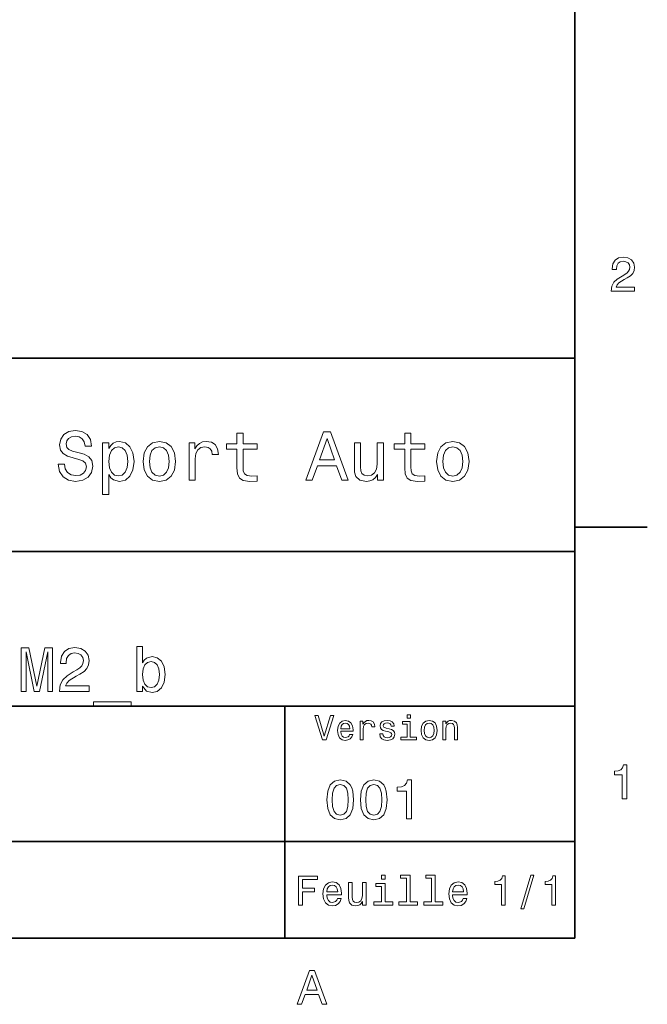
# Model space of a CAD drawing. Extents: x 0 to 296, y 0 to 210.
# Tile 6 of 7: x 230 to 294, y 3 to 105. Entities that reach past the tile are written whole.
import ezdxf

# ---------------------------------------------------------------- set-up
doc = ezdxf.new("R2010")
doc.units = 0

msp = doc.modelspace()

# ---------------------------------------------------------------- linework, layer by layer
at = {"color": 7, "lineweight": 35}
for p, q in [((287, 10), (287, 200)), ((97, 70), (287, 70)), ((287, 70), (287, 10)), ((162, 50), (287, 50)), ((162, 34), (287, 34)), ((257, 10), (257, 34)), ((162, 20), (287, 20)), ((10, 10), (287, 10)), ((97, 10), (287, 10))]:
    msp.add_line(p, q, dxfattribs=at)
at = {"color": 7, "lineweight": 35, "ltscale": 0.1875}
msp.add_line((287, 52.5), (294.5, 52.5), dxfattribs=at)
at = {"color": 7, "lineweight": 13}
for points in [[(290.76947, 76.916786), (293.175079, 76.916786), (293.175079, 77.350502), (291.273773, 77.350502), (291.3797, 77.587532), (291.561249, 77.784218), (292.121033, 78.142288), (292.418579, 78.293587), (292.751434, 78.510445), (292.988464, 78.762604), (293.124634, 79.060158), (293.175079, 79.398056), (293.089355, 79.821686), (292.852325, 80.154541), (292.489197, 80.366356), (292.020172, 80.442001), (291.536041, 80.35627), (291.167877, 80.119232), (290.930847, 79.740997), (290.850159, 79.241714), (290.850159, 79.171112), (291.309082, 79.171112), (291.309082, 79.211456), (291.354462, 79.554398), (291.490631, 79.806557), (291.707489, 79.967941), (291.994965, 80.023415), (292.287476, 79.972984), (292.504333, 79.846901), (292.645538, 79.650215), (292.695984, 79.403099), (292.660675, 79.171112), (292.56485, 78.974426), (292.403473, 78.802956), (292.181549, 78.651657), (291.884003, 78.490273), (291.389771, 78.177589), (291.041779, 77.844742), (290.835022, 77.441284), (290.76947, 76.931915)], [(234.20462, 59.030979), (233.548996, 59.030979), (233.693085, 58.267288), (234.053314, 57.70533), (234.608078, 57.366714), (235.357361, 57.244236), (236.099426, 57.359509), (236.654175, 57.67651), (237.007202, 58.17363), (237.136902, 58.82925), (237.028824, 59.420029), (236.726227, 59.801872), (236.236313, 60.054031), (235.580704, 60.241352), (235.018738, 60.378242), (234.651306, 60.536743), (234.442368, 60.767288), (234.377533, 61.127522), (234.442368, 61.451729), (234.629684, 61.696686), (234.917877, 61.862389), (235.314133, 61.920029), (235.71759, 61.84798), (236.034592, 61.653458), (236.24353, 61.32925), (236.344391, 60.889767), (237, 60.889767), (237, 60.904179), (236.884735, 61.581409), (236.546112, 62.085732), (236.01297, 62.402737), (235.292511, 62.510807), (234.644104, 62.402737), (234.139771, 62.100143), (233.815567, 61.631844), (233.700287, 61.026657), (233.793961, 60.486309), (234.067734, 60.118874), (234.5, 59.873917), (235.09079, 59.6866), (235.674362, 59.520893), (236.113831, 59.362389), (236.380402, 59.131844), (236.47406, 58.757202), (236.387619, 58.375359), (236.164276, 58.087173), (235.825653, 57.907059), (235.386169, 57.849422), (234.896255, 57.928673), (234.521622, 58.159222), (234.283875, 58.533859)], [(252.05043, 60.579971), (252.05043, 58.64193), (252.093658, 58.015129), (252.29538, 57.582851), (252.698853, 57.330688), (253.383286, 57.244236), (254.132568, 57.280258), (254.132568, 57.827808), (253.585022, 57.78458), (253.087891, 57.842216), (252.82132, 58.022331), (252.706055, 58.324928), (252.684448, 58.75), (252.684448, 60.579971), (254.132568, 60.579971), (254.132568, 61.120316), (252.684448, 61.120316), (252.684448, 62.251438), (252.05043, 62.251438), (252.05043, 61.120316), (250.955322, 61.120316), (250.955322, 60.579971)], [(259.175781, 57.381123), (259.838623, 57.381123), (260.364563, 58.850864), (262.360229, 58.850864), (262.886169, 57.381123), (263.563416, 57.381123), (261.733429, 62.388329), (260.998566, 62.388329)], [(269.399109, 60.579971), (269.399109, 58.64193), (269.442352, 58.015129), (269.644073, 57.582851), (270.047546, 57.330688), (270.731995, 57.244236), (271.481262, 57.280258), (271.481262, 57.827808), (270.933716, 57.78458), (270.436584, 57.842216), (270.170013, 58.022331), (270.054749, 58.324928), (270.033142, 58.75), (270.033142, 60.579971), (271.481262, 60.579971), (271.481262, 61.120316), (270.033142, 61.120316), (270.033142, 62.251438), (269.399109, 62.251438), (269.399109, 61.120316), (268.304016, 61.120316), (268.304016, 60.579971)], [(238.786743, 60.652016), (238.786743, 61.25), (238.15274, 61.25), (238.15274, 55.882565), (238.786743, 55.882565), (238.786743, 57.971901), (239.010101, 57.633286), (239.262253, 57.409943), (239.896271, 57.244236), (240.50145, 57.381123), (240.976959, 57.791786), (241.286743, 58.440201), (241.402023, 59.319164), (241.286743, 60.190922), (240.976959, 60.839336), (240.50145, 61.242794), (239.896271, 61.386887), (239.550446, 61.343658), (239.255051, 61.206772), (239.002899, 60.976223)], [(242.338623, 59.311958), (242.453888, 58.432995), (242.785309, 57.78458), (243.311249, 57.381123), (244.017303, 57.244236), (244.716141, 57.381123), (245.242081, 57.777374), (245.573486, 58.425793), (245.695969, 59.311958), (245.573486, 60.190922), (245.242081, 60.846542), (244.716141, 61.242794), (244.017303, 61.386887), (243.311249, 61.242794), (242.785309, 60.839336), (242.453888, 60.190922)], [(247.100861, 57.381123), (247.734863, 57.381123), (247.734863, 59.592937), (247.799713, 60.12608), (247.994232, 60.507923), (248.311249, 60.738472), (248.736313, 60.817722), (249.053314, 60.767288), (249.291077, 60.623199), (249.435165, 60.378242), (249.485596, 60.046829), (250.126801, 60.046829), (250.040344, 60.630402), (249.802597, 61.048271), (249.406342, 61.30043), (248.865997, 61.386887), (248.498566, 61.32925), (248.181549, 61.185158), (247.900574, 60.940201), (247.677246, 60.608788), (247.677246, 61.25), (247.100861, 61.25)], [(260.595093, 59.463257), (261.365997, 61.667866), (262.136902, 59.463257)], [(267.194519, 61.25), (266.560516, 61.25), (266.560516, 59.016571), (266.488464, 58.497837), (266.279541, 58.123196), (265.955322, 57.892651), (265.530243, 57.820602), (265.19165, 57.878242), (264.975494, 58.051151), (264.853027, 58.346542), (264.824219, 58.764408), (264.824219, 61.25), (264.190186, 61.25), (264.190186, 58.706772), (264.211792, 58.195244), (264.348694, 57.770172), (264.766571, 57.381123), (265.436584, 57.244236), (265.796814, 57.294666), (266.106628, 57.424351), (266.373199, 57.647694), (266.589325, 57.971901), (266.589325, 57.381123), (267.194519, 57.381123)], [(272.698853, 59.311958), (272.814117, 58.432995), (273.145508, 57.78458), (273.671448, 57.381123), (274.377502, 57.244236), (275.076355, 57.381123), (275.602295, 57.777374), (275.933716, 58.425793), (276.056183, 59.311958), (275.933716, 60.190922), (275.602295, 60.846542), (275.076355, 61.242794), (274.377502, 61.386887), (273.671448, 61.242794), (273.145508, 60.839336), (272.814117, 60.190922)], [(239.788193, 57.8134), (239.363129, 57.907059), (239.053314, 58.195244), (238.858795, 58.663544), (238.793945, 59.319164), (238.858795, 59.967579), (239.053314, 60.435879), (239.363129, 60.716858), (239.788193, 60.817722), (240.177246, 60.716858), (240.48703, 60.428673), (240.681564, 59.960373), (240.753601, 59.319164), (240.681564, 58.67075), (240.48703, 58.195244), (240.177246, 57.907059)], [(242.98703, 59.319164), (243.05188, 59.967579), (243.253601, 60.435879), (243.57782, 60.72406), (244.017303, 60.824928), (244.449585, 60.72406), (244.773773, 60.443081), (244.97551, 59.967579), (245.047546, 59.319164), (244.97551, 58.663544), (244.773773, 58.188038), (244.449585, 57.899853), (244.017303, 57.806194), (243.57782, 57.899853), (243.253601, 58.188038), (243.05188, 58.663544)], [(273.34726, 59.319164), (273.412109, 59.967579), (273.613831, 60.435879), (273.938019, 60.72406), (274.377502, 60.824928), (274.809784, 60.72406), (275.134003, 60.443081), (275.335724, 59.967579), (275.407776, 59.319164), (275.335724, 58.663544), (275.134003, 58.188038), (274.809784, 57.899853), (274.377502, 57.806194), (273.938019, 57.899853), (273.613831, 58.188038), (273.412109, 58.663544)], [(229.734161, 35.530258), (230.233429, 35.530258), (230.233429, 39.615273), (231.07637, 35.530258), (231.634003, 35.530258), (232.470459, 39.615273), (232.470459, 35.530258), (232.976227, 35.530258), (232.976227, 40.030258), (232.185165, 40.030258), (231.355194, 36.061958), (230.531708, 40.030258), (229.734161, 40.030258)], [(233.676514, 35.530258), (236.769455, 35.530258), (236.769455, 36.087894), (234.324936, 36.087894), (234.46109, 36.392651), (234.694519, 36.645531), (235.414276, 37.105907), (235.796829, 37.30043), (236.224792, 37.57925), (236.529541, 37.903458), (236.70462, 38.286022), (236.769455, 38.720459), (236.659225, 39.265129), (236.354462, 39.693081), (235.887604, 39.965416), (235.284576, 40.062679), (234.662109, 39.95245), (234.188766, 39.647694), (233.884003, 39.161381), (233.780258, 38.519451), (233.780258, 38.428673), (234.370316, 38.428673), (234.370316, 38.480545), (234.42868, 38.921467), (234.603745, 39.245674), (234.882568, 39.453171), (235.252167, 39.524494), (235.62825, 39.459652), (235.907059, 39.29755), (236.088623, 39.044666), (236.153458, 38.726944), (236.108078, 38.428673), (235.984879, 38.175793), (235.777374, 37.95533), (235.492081, 37.760807), (235.109512, 37.553314), (234.47406, 37.151295), (234.026657, 36.723343), (233.760803, 36.204609), (233.676514, 35.549709)], [(242.261536, 36.068443), (242.682999, 35.569164), (243.260086, 35.407059), (243.804749, 35.530258), (244.239197, 35.899857), (244.511536, 36.489914), (244.61528, 37.274494), (244.511536, 38.059078), (244.232712, 38.642651), (243.804749, 39.005764), (243.260086, 39.135445), (242.689484, 38.966858), (242.456055, 38.759365), (242.261536, 38.480545), (242.261536, 40.185879), (241.690918, 40.185879), (241.690918, 35.530258), (242.261536, 35.530258)], [(244.031708, 37.274494), (243.966858, 36.690922), (243.791794, 36.262966), (243.51297, 36.003601), (243.162827, 35.919308), (242.780258, 36.003601), (242.501434, 36.262966), (242.32637, 36.684437), (242.268005, 37.274494), (242.32637, 37.858067), (242.501434, 38.279537), (242.780258, 38.532421), (243.162827, 38.623199), (243.51297, 38.532421), (243.791794, 38.273052), (243.966858, 37.851585)], [(237.210373, 34.453888), (237.210373, 34), (241.113831, 34), (241.113831, 34.453888)], [(261.71109, 33.03458), (261.08429, 30.905619), (260.439484, 33.03458), (260.09726, 33.03458), (260.904175, 30.530979), (261.264404, 30.530979), (262.053314, 33.03458)], [(269.992798, 33.117435), (269.657776, 33.117435), (269.657776, 32.757202), (269.992798, 32.757202)], [(262.784576, 31.40634), (264.052582, 31.40634), (264.056183, 31.554033), (263.998566, 31.9683), (263.840057, 32.278099), (263.587891, 32.465416), (263.252869, 32.533859), (262.925079, 32.461815), (262.672913, 32.260086), (262.510803, 31.932276), (262.453156, 31.5), (262.507202, 31.056915), (262.669312, 30.732708), (262.917877, 30.530979), (263.242065, 30.462536), (263.523041, 30.509365), (263.753601, 30.631844), (263.922913, 30.826368), (264.020172, 31.085733), (263.706787, 31.085733), (263.641937, 30.941643), (263.548279, 30.833572), (263.281708, 30.747118), (263.076355, 30.786743), (262.921478, 30.912823), (262.820618, 31.118155), (262.784576, 31.395533)], [(262.784576, 31.672911), (262.824219, 31.921469), (262.921478, 32.105186), (263.069153, 32.216858), (263.263702, 32.256485), (263.45462, 32.216858), (263.602295, 32.105186), (263.692352, 31.921469), (263.724792, 31.672911)], [(264.794678, 30.530979), (265.111664, 30.530979), (265.111664, 31.636887), (265.144104, 31.903458), (265.241364, 32.094379), (265.399841, 32.209652), (265.612396, 32.249279), (265.770905, 32.224064), (265.889771, 32.152016), (265.961823, 32.029537), (265.98703, 31.863832), (266.307648, 31.863832), (266.264404, 32.155621), (266.145538, 32.364552), (265.947418, 32.490635), (265.677246, 32.533859), (265.49353, 32.505043), (265.335022, 32.432995), (265.194519, 32.310516), (265.082855, 32.144814), (265.082855, 32.465416), (264.794678, 32.465416)], [(267.791779, 31.658501), (267.485596, 31.730547), (267.258636, 31.8134), (267.182983, 31.982708), (267.20462, 32.101585), (267.280273, 32.188038), (267.40274, 32.242073), (267.579254, 32.263687), (267.748566, 32.242073), (267.881836, 32.177231), (267.968292, 32.079971), (268.004333, 31.950287), (268.314117, 31.950287), (268.314117, 31.957493), (268.260101, 32.191643), (268.112396, 32.375359), (267.881836, 32.490635), (267.579254, 32.533859), (267.273041, 32.490635), (267.049713, 32.371758), (266.90921, 32.195244), (266.865997, 31.971901), (266.898407, 31.755764), (266.999268, 31.604465), (267.164978, 31.496397), (267.406342, 31.420748), (267.759369, 31.334293), (267.975494, 31.244236), (268.033142, 31.17219), (268.054749, 31.064121), (268.022339, 30.930836), (267.935883, 30.829971), (267.79538, 30.765129), (267.608063, 30.743515), (267.409943, 30.765129), (267.265839, 30.840778), (267.168579, 30.963255), (267.128967, 31.132565), (266.822754, 31.132565), (266.873199, 30.844379), (267.020905, 30.635447), (267.255035, 30.509365), (267.579254, 30.462536), (267.917877, 30.509365), (268.166412, 30.635447), (268.317719, 30.837175), (268.371765, 31.100143), (268.332123, 31.327089), (268.220459, 31.481987), (268.036743, 31.582851)], [(269.981995, 30.79755), (269.981995, 32.400574), (269.167877, 32.400574), (269.167877, 32.130402), (269.664978, 32.130402), (269.664978, 30.79755), (269.016571, 30.79755), (269.016571, 30.530979), (270.637604, 30.530979), (270.637604, 30.79755)], [(271.087891, 31.496397), (271.145538, 31.056915), (271.311249, 30.732708), (271.574219, 30.530979), (271.927246, 30.462536), (272.276672, 30.530979), (272.539612, 30.729107), (272.705322, 31.053314), (272.766571, 31.496397), (272.705322, 31.935879), (272.539612, 32.263687), (272.276672, 32.461815), (271.927246, 32.533859), (271.574219, 32.461815), (271.311249, 32.260086), (271.145538, 31.935879)], [(271.412109, 31.5), (271.444519, 31.824207), (271.54538, 32.058357), (271.707489, 32.20245), (271.927246, 32.25288), (272.143372, 32.20245), (272.305481, 32.061958), (272.406342, 31.824207), (272.442352, 31.5), (272.406342, 31.17219), (272.305481, 30.934437), (272.143372, 30.790344), (271.927246, 30.743515), (271.707489, 30.790344), (271.54538, 30.934437), (271.444519, 31.17219)], [(273.350159, 30.530979), (273.667145, 30.530979), (273.667145, 31.647694), (273.699554, 31.903458), (273.804047, 32.090778), (273.966125, 32.206051), (274.182281, 32.249279), (274.355194, 32.213257), (274.463257, 32.115993), (274.517303, 31.95389), (274.535309, 31.737751), (274.535309, 30.530979), (274.852295, 30.530979), (274.852295, 31.802593), (274.837891, 32.058357), (274.773041, 32.270893), (274.560516, 32.465416), (274.229095, 32.533859), (274.04538, 32.508644), (273.890503, 32.440201), (273.757202, 32.324928), (273.65274, 32.170029), (273.65274, 32.465416), (273.350159, 32.465416)], [(291.909241, 24.416786), (292.368164, 24.416786), (292.368164, 27.942001), (292.025208, 27.942001), (291.934448, 27.634365), (291.752899, 27.427593), (291.475525, 27.306557), (291.092224, 27.266211), (291.092224, 26.90814), (291.909241, 26.90814)], [(261.345825, 24.314121), (261.432281, 23.409224), (261.703156, 22.763689), (262.135437, 22.371759), (262.734863, 22.244957), (263.328522, 22.371759), (263.760803, 22.763689), (264.02594, 23.409224), (264.118164, 24.314121), (264.02594, 25.213257), (263.916412, 25.570606), (263.760803, 25.864553), (263.328522, 26.256485), (262.734863, 26.38905), (262.135437, 26.256485), (261.703156, 25.858791), (261.432281, 25.213257)], [(261.899139, 24.314121), (261.945251, 25.011528), (262.089325, 25.51297), (262.348694, 25.806917), (262.734863, 25.910664), (263.115265, 25.806917), (263.374634, 25.51297), (263.518738, 25.011528), (263.56485, 24.314121), (263.518738, 23.610952), (263.374634, 23.10951), (263.115265, 22.815563), (262.734863, 22.717581), (262.348694, 22.815563), (262.089325, 23.10951), (261.945251, 23.610952)], [(264.815552, 24.314121), (264.902008, 23.409224), (265.172913, 22.763689), (265.605194, 22.371759), (266.20462, 22.244957), (266.798279, 22.371759), (267.23056, 22.763689), (267.495667, 23.409224), (267.587891, 24.314121), (267.495667, 25.213257), (267.386169, 25.570606), (267.23056, 25.864553), (266.798279, 26.256485), (266.20462, 26.38905), (265.605194, 26.256485), (265.172913, 25.858791), (264.902008, 25.213257)], [(265.368866, 24.314121), (265.414978, 25.011528), (265.559082, 25.51297), (265.818451, 25.806917), (266.20462, 25.910664), (266.585022, 25.806917), (266.844391, 25.51297), (266.988464, 25.011528), (267.034576, 24.314121), (266.988464, 23.610952), (266.844391, 23.10951), (266.585022, 22.815563), (266.20462, 22.717581), (265.818451, 22.815563), (265.559082, 23.10951), (265.414978, 23.610952)], [(269.570618, 22.360231), (270.095093, 22.360231), (270.095093, 26.38905), (269.703156, 26.38905), (269.599426, 26.037464), (269.391937, 25.801153), (269.074921, 25.662825), (268.636902, 25.616714), (268.636902, 25.207493), (269.570618, 25.207493)], [(258.414978, 13.428675), (258.817017, 13.428675), (258.817017, 14.807637), (260.079254, 14.807637), (260.079254, 15.166427), (258.817017, 15.166427), (258.817017, 16.065563), (260.368866, 16.065563), (260.368866, 16.428675), (258.414978, 16.428675)], [(267.389038, 16.532421), (266.98703, 16.532421), (266.98703, 16.100145), (267.389038, 16.100145)], [(269.572052, 16.212536), (269.572052, 13.748559), (268.789612, 13.748559), (268.789612, 13.428675), (270.73056, 13.428675), (270.73056, 13.748559), (269.952454, 13.748559), (269.952454, 16.532421), (268.975494, 16.532421), (268.975494, 16.212536)], [(272.174347, 16.212536), (272.174347, 13.748559), (271.391937, 13.748559), (271.391937, 13.428675), (273.332855, 13.428675), (273.332855, 13.748559), (272.554749, 13.748559), (272.554749, 16.532421), (271.57782, 16.532421), (271.57782, 16.212536)], [(279.416443, 13.428675), (279.809814, 13.428675), (279.809814, 16.450289), (279.515839, 16.450289), (279.438049, 16.1866), (279.28241, 16.009367), (279.044678, 15.905621), (278.716125, 15.871038), (278.716125, 15.564121), (279.416443, 15.564121)], [(281.42218, 13.026657), (281.720459, 13.026657), (282.766571, 16.510807), (282.463989, 16.510807)], [(284.621033, 13.428675), (285.014404, 13.428675), (285.014404, 16.450289), (284.720459, 16.450289), (284.642639, 16.1866), (284.48703, 16.009367), (284.249268, 15.905621), (283.920746, 15.871038), (283.920746, 15.564121), (284.621033, 15.564121)], [(261.341492, 14.479107), (262.863098, 14.479107), (262.867432, 14.656341), (262.798279, 15.153459), (262.608063, 15.525217), (262.305481, 15.75), (261.903473, 15.832133), (261.510101, 15.745678), (261.207489, 15.503603), (261.01297, 15.110231), (260.943817, 14.591499), (261.008636, 14.059798), (261.203156, 13.67075), (261.501434, 13.428675), (261.890503, 13.346542), (262.227661, 13.402739), (262.504333, 13.549712), (262.707489, 13.783141), (262.824219, 14.09438), (262.44812, 14.09438), (262.370331, 13.92147), (262.257935, 13.791787), (261.938049, 13.688041), (261.69165, 13.735591), (261.505768, 13.886888), (261.384735, 14.133286), (261.341492, 14.466139)], [(261.341492, 14.798992), (261.389038, 15.097262), (261.505768, 15.317724), (261.682983, 15.45173), (261.916412, 15.49928), (262.145538, 15.45173), (262.322754, 15.317724), (262.430847, 15.097262), (262.469727, 14.798992)], [(265.400574, 15.75), (265.020172, 15.75), (265.020172, 14.409943), (264.976959, 14.098703), (264.851593, 13.873919), (264.657074, 13.735591), (264.402008, 13.692364), (264.198853, 13.726946), (264.069153, 13.830692), (263.995667, 14.007925), (263.978394, 14.258646), (263.978394, 15.75), (263.597992, 15.75), (263.597992, 14.224064), (263.610962, 13.917148), (263.693085, 13.662104), (263.943817, 13.428675), (264.345825, 13.346542), (264.561951, 13.376801), (264.747833, 13.454611), (264.907776, 13.588617), (265.037476, 13.783141), (265.037476, 13.428675), (265.400574, 13.428675)], [(267.376068, 13.748559), (267.376068, 15.672191), (266.399139, 15.672191), (266.399139, 15.347983), (266.995667, 15.347983), (266.995667, 13.748559), (266.21759, 13.748559), (266.21759, 13.428675), (268.162811, 13.428675), (268.162811, 13.748559)], [(274.353027, 14.479107), (275.874634, 14.479107), (275.878967, 14.656341), (275.809814, 15.153459), (275.619598, 15.525217), (275.317017, 15.75), (274.914978, 15.832133), (274.521606, 15.745678), (274.219025, 15.503603), (274.024506, 15.110231), (273.955322, 14.591499), (274.020172, 14.059798), (274.214691, 13.67075), (274.51297, 13.428675), (274.902008, 13.346542), (275.239197, 13.402739), (275.515839, 13.549712), (275.719025, 13.783141), (275.835724, 14.09438), (275.459656, 14.09438), (275.381836, 13.92147), (275.26944, 13.791787), (274.949554, 13.688041), (274.703186, 13.735591), (274.517303, 13.886888), (274.39624, 14.133286), (274.353027, 14.466139)], [(274.353027, 14.798992), (274.400574, 15.097262), (274.517303, 15.317724), (274.694519, 15.45173), (274.927948, 15.49928), (275.157074, 15.45173), (275.33429, 15.317724), (275.442352, 15.097262), (275.481262, 14.798992)], [(258.266846, 3.166787), (258.730835, 3.166787), (259.098999, 4.195605), (260.495972, 4.195605), (260.864105, 3.166787), (261.338165, 3.166787), (260.05719, 6.67183), (259.542786, 6.67183)], [(259.260376, 4.624279), (259.799988, 6.167507), (260.33963, 4.624279)]]:
    msp.add_lwpolyline(points, close=True, dxfattribs=at)

doc.saveas('drawing.dxf')
